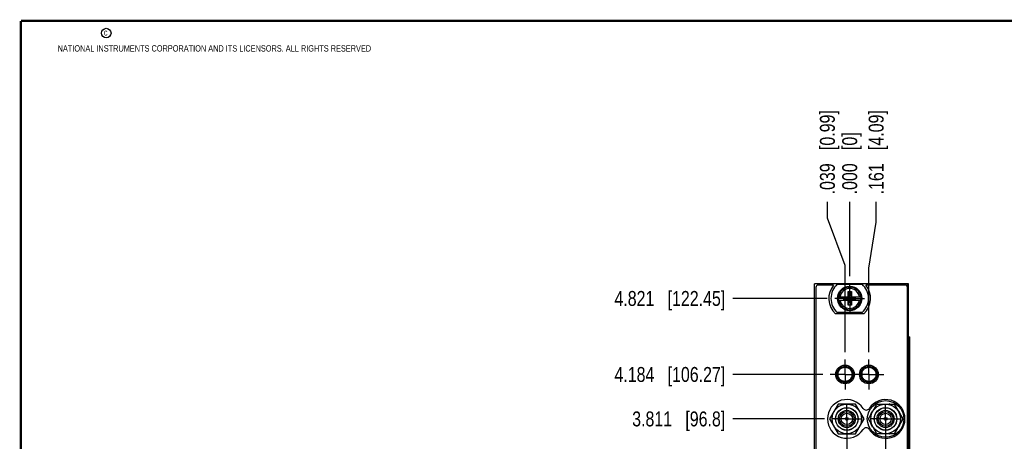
# Model space of a CAD drawing. Header units: inches. Extents: x 0.2 to 16.8, y 0.2 to 10.8.
# Tile 5 of 15: x 0.2 to 8.5, y 7.2 to 10.8. Entities that reach past the tile are written whole.
import ezdxf

# ---------------------------------------------------------------- set-up
doc = ezdxf.new("R2010")
doc.units = ezdxf.units.IN
doc.header["$LTSCALE"] = 0.935
doc.header["$MEASUREMENT"] = 0
doc.linetypes.add('CENTER', pattern=[0.6, 0.375, -0.075, 0.075, -0.075])
doc.layers.get('0').update_dxf_attribs({"linetype": 'CONTINUOUS'})
doc.layers.add('02___PRT_ALL_AXES', color=7, linetype='CONTINUOUS')
doc.layers.add('DIMENSIONS', color=7, linetype='CONTINUOUS')
doc.styles.get("Standard").update_dxf_attribs({"font": 'txt', "width": 0.8})
doc.dimstyles.new('DIMSTYLE_1', dxfattribs={"dimtxt": 0.125, "dimasz": 0.18, "dimexe": 0.125, "dimexo": 0.0625, "dimgap": 0.03125, "dimtad": 0, "dimtih": 1, "dimtoh": 1, "dimdec": 3, "dimzin": 4, "dimdsep": 46, "dimtxsty": 'STANDARD', "dimblk": '_FILLED', "dimblk1": '_FILLED', "dimblk2": '_FILLED', "dimcen": 0.09, "dimadec": 0, "dimazin": 0, "dimtp": 0.01, "dimtm": 0.01, "dimtfac": 1, "dimtdec": 3, "dimtofl": 0, "dimtmove": 0, "dimatfit": 3, "dimldrblk": '_FILLED', "dimfxl": 1, "dimtolj": 1, "dimtzin": 4, "dimarcsym": 0})

# ---------------------------------------------------------------- blocks, each defined once
blk = doc.blocks.new('*D0')
at = {"layer": 'DIMENSIONS', "color": 2, "linetype": 'CONTINUOUS'}
for p, q in [((7.0157, 9.106), (7.0157, 9.2419)), ((7.1639, 8.7074), (7.0157, 9.106)), ((7.1639, 7.9828), (7.1639, 8.7074))]:
    blk.add_line(p, q, dxfattribs=at)
at = {"layer": 'DIMENSIONS', "color": 2, "linetype": 'CONTINUOUS', "insert": (6.9532, 9.3044), "char_height": 0.125, "width": 1.125, "attachment_point": 1, "rotation": 90, "line_spacing_factor": 0.9}
blk.add_mtext('.039{\\Ftxt.shx;\\W1.000000;\\H0.125000; }[0.99]', dxfattribs=at)
blk = doc.blocks.new('_FILLED')
at = {"color": 0, "linetype": 'BYBLOCK'}
blk.add_solid([(0, 0), (-1, 0.174), (-1, -0.174)], dxfattribs=at)
blk = doc.blocks.new('*D1')
at = {"layer": 'DIMENSIONS', "color": 2, "linetype": 'CONTINUOUS'}
blk.add_line((7.2029, 8.62), (7.2029, 9.2419), dxfattribs=at)
at = {"layer": 'DIMENSIONS', "color": 2, "linetype": 'CONTINUOUS', "insert": (7.1404, 9.3044), "char_height": 0.125, "width": 0.825, "attachment_point": 1, "rotation": 90, "line_spacing_factor": 0.9}
blk.add_mtext('.000{\\Ftxt.shx;\\W1.000000;\\H0.125000; }[0]', dxfattribs=at)
blk = doc.blocks.new('*D2')
at = {"layer": 'DIMENSIONS', "color": 2, "linetype": 'CONTINUOUS'}
for p, q in [((7.4249, 9.0716), (7.4249, 9.2419)), ((7.3639, 8.6854), (7.4249, 9.0716)), ((7.3639, 7.9828), (7.3639, 8.6854))]:
    blk.add_line(p, q, dxfattribs=at)
at = {"layer": 'DIMENSIONS', "color": 2, "linetype": 'CONTINUOUS', "insert": (7.3624, 9.3044), "char_height": 0.125, "width": 1.125, "attachment_point": 1, "rotation": 90, "line_spacing_factor": 0.9}
blk.add_mtext('.161{\\Ftxt.shx;\\W1.000000;\\H0.125000; }[4.09]', dxfattribs=at)
blk = doc.blocks.new('*D3')
at = {"layer": 'DIMENSIONS', "color": 2, "linetype": 'CONTINUOUS'}
blk.add_line((7.5039, 7.3599), (7.5039, 2.729), dxfattribs=at)
at = {"layer": 'DIMENSIONS', "color": 2, "linetype": 'CONTINUOUS', "insert": (7.4414, 2.6665), "char_height": 0.125, "width": 1.425, "attachment_point": 3, "rotation": 90, "line_spacing_factor": 0.9}
blk.add_mtext('2X .301{\\Ftxt.shx;\\W1.000000;\\H0.125000; }[7.65]', dxfattribs=at)
blk = doc.blocks.new('*D4')
at = {"layer": 'DIMENSIONS', "color": 2, "linetype": 'CONTINUOUS'}
for p, q in [((7.1789, 7.3599), (7.1789, 6.6952)), ((7.1789, 6.6952), (6.9926, 6.4203)), ((6.9926, 6.4203), (6.9926, 2.729))]:
    blk.add_line(p, q, dxfattribs=at)
at = {"layer": 'DIMENSIONS', "color": 2, "linetype": 'CONTINUOUS', "insert": (6.9301, 2.6665), "char_height": 0.125, "width": 1.425, "attachment_point": 3, "rotation": 90, "line_spacing_factor": 0.9}
blk.add_mtext('2X .024{\\Ftxt.shx;\\W1.000000;\\H0.125000; }[0.61]', dxfattribs=at)
blk = doc.blocks.new('*D12')
at = {"layer": 'DIMENSIONS', "color": 2, "linetype": 'CONTINUOUS'}
blk.add_line((6.9913, 7.4224), (6.2214, 7.4224), dxfattribs=at)
at = {"layer": 'DIMENSIONS', "color": 2, "linetype": 'CONTINUOUS', "insert": (6.1589, 7.4849), "char_height": 0.125, "width": 1.225, "attachment_point": 3, "line_spacing_factor": 0.9}
blk.add_mtext('3.811{\\Ftxt.shx;\\W1.000000;\\H0.125000; }[96.8]', dxfattribs=at)
blk = doc.blocks.new('*D13')
at = {"layer": 'DIMENSIONS', "color": 2, "linetype": 'CONTINUOUS'}
blk.add_line((6.9763, 7.7952), (6.2214, 7.7952), dxfattribs=at)
at = {"layer": 'DIMENSIONS', "color": 2, "linetype": 'CONTINUOUS', "insert": (6.1589, 7.8577), "char_height": 0.125, "width": 1.425, "attachment_point": 3, "line_spacing_factor": 0.9}
blk.add_mtext('4.184{\\Ftxt.shx;\\W1.000000;\\H0.125000; }[106.27]', dxfattribs=at)
blk = doc.blocks.new('*D14')
at = {"layer": 'DIMENSIONS', "color": 2, "linetype": 'CONTINUOUS'}
blk.add_line((7.0153, 8.4324), (6.2214, 8.4324), dxfattribs=at)
at = {"layer": 'DIMENSIONS', "color": 2, "linetype": 'CONTINUOUS', "insert": (6.1589, 8.4949), "char_height": 0.125, "width": 1.425, "attachment_point": 3, "line_spacing_factor": 0.9}
blk.add_mtext('4.821{\\Ftxt.shx;\\W1.000000;\\H0.125000; }[122.45]', dxfattribs=at)

msp = doc.modelspace()

# ---------------------------------------------------------------- linework, layer by layer
at = {"color": 7, "linetype": 'CONTINUOUS'}
for p, q in [((6.9089, 3.4165), (6.9089, 8.5544)), ((7.6969, 8.5544), (6.9089, 8.5544)), ((6.9189, 8.5244), (6.9189, 4.4544)), ((7.0684, 8.5444), (6.9389, 8.5444)), ((7.0992, 8.5509), (7.3067, 8.5509)), ((7.6669, 8.5444), (7.3374, 8.5444)), ((7.6849, 8.5544), (7.6849, 8.5331)), ((7.6869, 4.4544), (7.6869, 8.5244)), ((7.6969, 3.4165), (7.6969, 8.5544)), ((7.1083, 8.4462), (7.1912, 8.4462)), ((7.1544, 8.4207), (7.1544, 8.4441)), ((7.1544, 8.4207), (7.2514, 8.4441)), ((7.1912, 8.4441), (7.1544, 8.4441)), ((7.1544, 8.4441), (7.2514, 8.4207)), ((7.1891, 8.3753), (7.2167, 8.4895)), ((7.1891, 8.4462), (7.1891, 8.4895)), ((7.2167, 8.3753), (7.1891, 8.4895)), ((7.1891, 8.4895), (7.2167, 8.4895)), ((7.1912, 8.4462), (7.1912, 8.4441)), ((7.1912, 8.4207), (7.2146, 8.4441)), ((7.2146, 8.4207), (7.1912, 8.4441)), ((7.2146, 8.4462), (7.2146, 8.4441)), ((7.2146, 8.4462), (7.2975, 8.4462)), ((7.2514, 8.4441), (7.2146, 8.4441)), ((7.2167, 8.4895), (7.2167, 8.4462)), ((7.2514, 8.4207), (7.2514, 8.4441)), ((7.1083, 8.4186), (7.1912, 8.4186)), ((7.1544, 8.4207), (7.1912, 8.4207)), ((7.1891, 8.3753), (7.1891, 8.4186)), ((7.2167, 8.3753), (7.1891, 8.3753)), ((7.1912, 8.4186), (7.1912, 8.4207)), ((7.2146, 8.4186), (7.2146, 8.4207)), ((7.2146, 8.4207), (7.2514, 8.4207)), ((7.2146, 8.4186), (7.2975, 8.4186)), ((7.2167, 8.4186), (7.2167, 8.3753)), ((7.3212, 8.3034), (7.0846, 8.3034)), ((7.3067, 8.3139), (7.0992, 8.3139)), ((7.6969, 8.1114), (7.7086, 8.1114)), ((7.6998, 4.1114), (7.6998, 8.1114)), ((7.7085, 4.1114), (7.7085, 8.1114)), ((7.7086, 4.1114), (7.7086, 8.1114)), ((7.176, 7.8626), (7.176, 7.8559)), ((7.1955, 7.8559), (7.176, 7.8559)), ((7.3955, 7.8559), (7.3323, 7.8559)), ((7.104, 7.8283), (7.104, 7.762)), ((7.224, 7.828), (7.224, 7.7624)), ((7.304, 7.8283), (7.304, 7.762)), ((7.424, 7.7624), (7.424, 7.828)), ((7.1982, 7.7359), (7.1296, 7.7359)), ((7.3982, 7.7359), (7.3296, 7.7359)), ((7.1067, 7.5474), (7.0346, 7.4224)), ((7.2511, 7.5474), (7.1067, 7.5474)), ((7.3232, 7.4224), (7.2511, 7.5474)), ((7.3596, 7.4224), (7.4317, 7.5474)), ((7.4317, 7.5474), (7.5761, 7.5474)), ((7.4704, 7.548), (7.4707, 7.5474)), ((7.5371, 7.5474), (7.5374, 7.548)), ((7.5761, 7.5474), (7.6482, 7.4224)), ((7.3788, 7.4556), (7.3783, 7.4559)), ((7.3914, 7.4875), (7.3963, 7.486)), ((7.6115, 7.486), (7.6164, 7.4875)), ((7.6295, 7.4559), (7.629, 7.4556)), ((7.0346, 7.4224), (7.1067, 7.2974)), ((7.2511, 7.2974), (7.3232, 7.4224)), ((7.4317, 7.2974), (7.3596, 7.4224)), ((7.3783, 7.3889), (7.3788, 7.3891)), ((7.3963, 7.3588), (7.3914, 7.3572)), ((7.6482, 7.4224), (7.5761, 7.2974)), ((7.6164, 7.3572), (7.6115, 7.3588)), ((7.629, 7.3891), (7.6295, 7.3889)), ((7.1067, 7.2974), (7.2511, 7.2974)), ((7.5761, 7.2974), (7.4317, 7.2974)), ((7.4707, 7.2974), (7.4704, 7.2968)), ((7.5374, 7.2968), (7.5371, 7.2974))]:
    msp.add_line(p, q, dxfattribs=at)
at = {"color": 7, "linetype": 'CONTINUOUS', "const_width": 0.02}
for points in [[(0.25, 10.7586), (0.25, 0.2586)], [(16.75, 10.7586), (0.25, 10.7586)]]:
    msp.add_lwpolyline(points, dxfattribs=at)
at = {"color": 2, "linetype": 'CONTINUOUS'}
msp.add_circle((0.9659, 10.6562), 0.0403, dxfattribs=at)
at = {"color": 7, "linetype": 'CONTINUOUS'}
for centre, radius in [((7.2029, 8.4324), 0.1025), ((7.2029, 8.4324), 0.098), ((7.1639, 7.7952), 0.0785), ((7.1639, 7.7952), 0.0685), ((7.164, 7.7959), 0.06), ((7.3639, 7.7952), 0.0785), ((7.3639, 7.7952), 0.0685), ((7.364, 7.7959), 0.06), ((7.1789, 7.4224), 0.124), ((7.1789, 7.4224), 0.095), ((7.5039, 7.4224), 0.153), ((7.5039, 7.4224), 0.124), ((7.5039, 7.4224), 0.095), ((7.1789, 7.4224), 0.0935), ((7.1789, 7.4224), 0.072), ((7.1789, 7.4224), 0.062), ((7.1789, 7.4224), 0.0475), ((7.1789, 7.4224), 0.0125), ((7.5039, 7.4224), 0.0935), ((7.5039, 7.4224), 0.072), ((7.5039, 7.4224), 0.062), ((7.5039, 7.4224), 0.0475), ((7.5039, 7.4224), 0.0125)]:
    msp.add_circle(centre, radius, dxfattribs=at)
for centre, radius, start, end in [((6.9389, 8.5244), 0.02, 90, 180), ((7.2029, 8.4324), 0.175, 140.20818, 227.4886), ((7.2029, 8.4324), 0.1575, 131.20295, 228.79705), ((7.2029, 8.4324), 0.0947, 8.36374, 171.63626), ((7.2029, 8.4324), 0.0832, 9.53359, 170.46641), ((7.2029, 8.4324), 0.1575, 311.20295, 48.79705), ((7.2029, 8.4324), 0.175, 312.5114, 39.79182), ((7.6669, 8.5244), 0.02, 0, 90), ((7.2029, 8.4324), 0.0956, 171.71661, 188.28339), ((7.2029, 8.4324), 0.0956, 351.71661, 8.28339), ((7.2029, 8.4324), 0.0947, 188.36374, 351.63626), ((7.2029, 8.4324), 0.0832, 189.53359, 350.46641), ((7.1789, 7.4224), 0.1625, 32.99589, 327.00411), ((7.5039, 7.4224), 0.1625, 212.99589, 147.00411), ((7.5039, 7.4224), 0.13, 104.93318, 105.86236), ((7.5039, 7.4224), 0.13, 74.13764, 75.06682), ((7.3414, 7.5279), 0.0312, 212.99589, 327.00411), ((7.5039, 7.4224), 0.13, 149.93318, 165.06682), ((7.5039, 7.4224), 0.13, 14.93318, 30.06682), ((7.5039, 7.4224), 0.13, 194.93318, 210.06682), ((7.5039, 7.4224), 0.13, 329.93318, 345.06682), ((7.3414, 7.3169), 0.0312, 32.99589, 147.00411), ((7.5039, 7.4224), 0.13, 254.13767, 255.06682), ((7.5039, 7.4224), 0.13, 284.93318, 285.86233)]:
    msp.add_arc(centre, radius, start, end, dxfattribs=at)
at = {"layer": '02___PRT_ALL_AXES', "color": 7, "linetype": 'CENTER'}
for p, q in [((7.2029, 8.4324), (7.2029, 8.5575)), ((7.2029, 8.4324), (7.0778, 8.4324)), ((7.2029, 8.4324), (7.2029, 8.3073)), ((7.2029, 8.4324), (7.328, 8.4324)), ((7.1639, 7.7952), (7.1639, 7.9203)), ((7.3639, 7.7952), (7.3639, 7.9203)), ((7.1639, 7.7952), (7.0388, 7.7952)), ((7.1639, 7.7952), (7.1639, 7.6701)), ((7.1639, 7.7952), (7.2388, 7.7952)), ((7.3639, 7.7952), (7.2388, 7.7952)), ((7.3639, 7.7952), (7.3639, 7.6701)), ((7.3639, 7.7952), (7.489, 7.7952)), ((7.1789, 7.4224), (7.1789, 7.5475)), ((7.5039, 7.4224), (7.5039, 7.5475)), ((7.1789, 7.4224), (7.0538, 7.4224)), ((7.1789, 7.4224), (7.1789, 7.2973)), ((7.1789, 7.4224), (7.304, 7.4224)), ((7.5039, 7.4224), (7.3788, 7.4224)), ((7.5039, 7.4224), (7.5039, 7.2973)), ((7.5039, 7.4224), (7.629, 7.4224))]:
    msp.add_line(p, q, dxfattribs=at)

# ---------------------------------------------------------------- texts
at = {"color": 2, "linetype": 'CONTINUOUS', "char_height": 0.053, "attachment_point": 1, "line_spacing_factor": 0.9}
for s, insert, width in [('c', (0.946, 10.6893), 0.0424), ('NATIONAL INSTRUMENTS CORPORATION AND ITS LICENSORS. ALL RIGHTS RESERVED', (0.5583, 10.5546), 3.0104)]:
    msp.add_mtext(s, dxfattribs=dict(at, insert=insert, width=width))

# ---------------------------------------------------------------- dimensions: what is measured, and where the dimension line sits
at = {"layer": 'DIMENSIONS', "color": 2, "linetype": 'CONTINUOUS'}
for feature_location, offset, dtype, origin, picture, middle in [((7.1639, 7.9828), (-0.1482, 1.2591), 0, (7.2029, 8.5575), '*D0', (7.0157, 9.8669)), ((7.3639021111, 7.9827810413), (0.0609965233, 1.2591), 0, (7.2029021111, 7.9202810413), '*D2', (7.4248986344, 9.8668810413)), ((7.2029021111, 8.6199810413), (0, 0.6219), 1, (7.2029021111, 8.5574810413), '*D1', (7.2029021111, 9.7168810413)), ((7.0153, 8.4324), (-0.7939, 0), 0, (7.0778, 3.6115), '*D14', (5.4464, 8.4324)), ((6.9763, 7.7952), (-0.7549, 0), 0, (7.0388, 3.6115), '*D13', (5.4464, 7.7952)), ((6.9913, 7.4224), (-0.7699, 0), 0, (7.0538, 3.6115), '*D12', (5.5464, 7.4224))]:
    dim = msp.add_ordinate_dim(feature_location=feature_location, offset=offset, dtype=dtype, origin=origin, dimstyle='DIMSTYLE_1', dxfattribs=at)
    dim.commit()
    dim.dimension.update_dxf_attribs({"geometry": picture, "text_midpoint": middle})
for feature_location, offset, dtype, picture, middle in [((7.1789, 7.3599), (-0.1863, -4.6309), 0, '*D4', (6.9926, 1.954)), ((7.5039, 7.3599), (0, -4.6309), 1, '*D3', (7.5039, 1.954))]:
    dim = msp.add_ordinate_dim(feature_location=feature_location, offset=offset, dtype=dtype, origin=(7.2029, 7.5475), text='2X <>', dimstyle='DIMSTYLE_1', dxfattribs=at)
    dim.commit()
    dim.dimension.update_dxf_attribs({"geometry": picture, "text_midpoint": middle})

doc.saveas('drawing.dxf')
